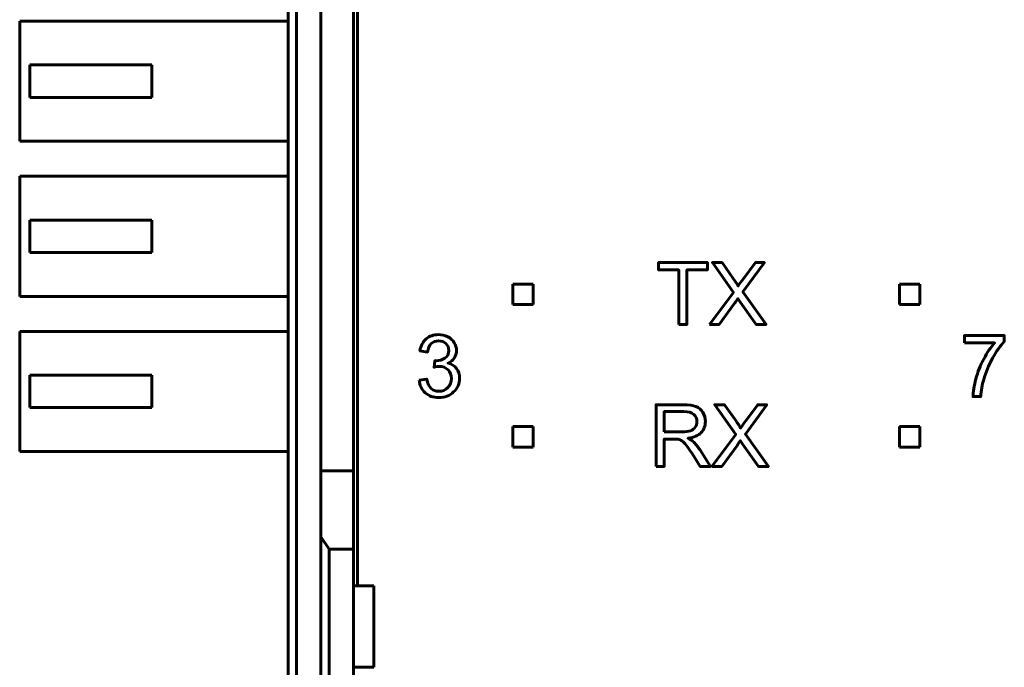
# Model space of a CAD drawing. Header units: millimetres. Extents: x -13 to 39, y -19 to 89.
# Tile 4 of 16: x -13 to 11, y 20 to 36. Entities that reach past the tile are written whole.
import ezdxf

# ---------------------------------------------------------------- set-up
doc = ezdxf.new("R2010")
doc.units = ezdxf.units.MM
doc.linetypes.add('K5LT_BASIC', pattern=[0])

msp = doc.modelspace()

# ---------------------------------------------------------------- linework, layer by layer
at = {"color": 150, "linetype": 'K5LT_BASIC', "lineweight": 60, "true_color": 0x0080ff}
for p, q in [((-6.261, 61.118), (-6.261, 8.557)), ((-6.061, 8.557), (-6.061, 61.118)), ((-4.561, 22.438), (-4.561, 47.238)), ((-5.461, 25.262), (-5.461, 44.413)), ((-4.661, 44.413), (-4.661, 25.262)), ((-12.861, 36.313), (-12.861, 33.363)), ((-6.261, 36.313), (-12.861, 36.313)), ((-9.611, 35.238), (-12.611, 35.238)), ((-12.611, 34.438), (-12.611, 35.238)), ((-9.611, 34.438), (-9.611, 35.238)), ((-12.611, 34.438), (-9.611, 34.438)), ((-12.861, 33.363), (-6.261, 33.363)), ((-12.861, 29.553), (-12.861, 32.503)), ((-6.261, 32.503), (-12.861, 32.503)), ((-9.611, 31.428), (-12.611, 31.428)), ((-12.611, 30.628), (-12.611, 31.428)), ((-9.611, 30.628), (-9.611, 31.428)), ((-12.611, 30.628), (-9.611, 30.628)), ((-0.747, 29.851), (-0.247, 29.851)), ((-0.747, 29.351), (-0.747, 29.851)), ((-0.247, 29.851), (-0.247, 29.351)), ((8.753, 29.851), (9.253, 29.851)), ((8.753, 29.351), (8.753, 29.851)), ((9.253, 29.851), (9.253, 29.351)), ((-12.861, 29.553), (-6.261, 29.553)), ((-0.247, 29.351), (-0.747, 29.351)), ((9.253, 29.351), (8.753, 29.351)), ((-6.261, 28.693), (-12.861, 28.693)), ((-12.861, 25.743), (-12.861, 28.693)), ((-12.611, 26.818), (-12.611, 27.618)), ((-9.611, 27.618), (-12.611, 27.618)), ((-9.611, 26.818), (-9.611, 27.618)), ((-12.611, 26.818), (-9.611, 26.818)), ((-0.747, 26.351), (-0.247, 26.351)), ((-0.747, 25.851), (-0.747, 26.351)), ((-0.247, 26.351), (-0.247, 25.851)), ((8.753, 26.351), (9.253, 26.351)), ((8.753, 25.851), (8.753, 26.351)), ((9.253, 26.351), (9.253, 25.851)), ((-12.861, 25.743), (-6.261, 25.743)), ((-0.247, 25.851), (-0.747, 25.851)), ((9.253, 25.851), (8.753, 25.851)), ((-4.661, 25.262), (-5.461, 25.262)), ((-5.461, 23.645), (-5.461, 25.262)), ((-4.661, 25.262), (-4.661, 23.338)), ((-5.261, 23.338), (-5.461, 23.645)), ((-5.461, 23.645), (-5.461, 3.373)), ((-4.661, 23.338), (-5.261, 23.338)), ((-5.261, 3.117), (-5.261, 23.338)), ((-4.661, 22.438), (-4.661, 23.338)), ((-4.161, 22.438), (-4.661, 22.438)), ((-4.661, 20.438), (-4.661, 22.438)), ((-4.161, 20.438), (-4.161, 22.438)), ((-4.661, 3.117), (-4.661, 20.438)), ((-4.661, 20.438), (-4.161, 20.438))]:
    msp.add_line(p, q, dxfattribs=at)
for points, knots in [([(3.334, 28.865), (3.334, 28.865), (3.334, 30.203), (3.334, 30.203), (2.835, 30.203), (2.835, 30.203), (2.835, 30.381), (2.835, 30.381), (4.035, 30.381), (4.035, 30.381), (4.035, 30.203), (4.035, 30.203), (3.535, 30.203), (3.535, 30.203), (3.535, 28.865), (3.535, 28.865), (3.334, 28.865), (3.334, 28.865)], [0, 0, 0, 0, 0.125, 0.125, 0.25, 0.25, 0.375, 0.375, 0.5, 0.5, 0.625, 0.625, 0.75, 0.75, 0.875, 0.875, 1, 1, 1, 1]), ([(4.088, 28.865), (4.088, 28.865), (4.674, 29.651), (4.674, 29.651), (4.158, 30.381), (4.158, 30.381), (4.397, 30.381), (4.397, 30.381), (4.673, 29.993), (4.673, 29.993), (4.731, 29.912), (4.771, 29.851), (4.794, 29.808), (4.828, 29.861), (4.868, 29.918), (4.914, 29.977), (4.914, 29.977), (5.217, 30.381), (5.217, 30.381), (5.437, 30.381), (5.437, 30.381), (4.91, 29.66), (4.91, 29.66), (5.477, 28.865), (5.477, 28.865), (5.231, 28.865), (5.231, 28.865), (4.848, 29.405), (4.848, 29.405), (4.826, 29.436), (4.806, 29.467), (4.786, 29.497), (4.752, 29.446), (4.728, 29.411), (4.713, 29.391), (4.713, 29.391), (4.329, 28.865), (4.329, 28.865), (4.088, 28.865), (4.088, 28.865)], [0, 0, 0, 0, 0.0625, 0.0625, 0.125, 0.125, 0.1875, 0.1875, 0.25, 0.25, 0.25, 0.3125, 0.3125, 0.3125, 0.375, 0.375, 0.375, 0.4375, 0.4375, 0.5, 0.5, 0.5625, 0.5625, 0.625, 0.625, 0.6875, 0.6875, 0.75, 0.75, 0.75, 0.8125, 0.8125, 0.8125, 0.875, 0.875, 0.875, 0.9375, 0.9375, 1, 1, 1, 1]), ([(-3.047, 27.492), (-3.047, 27.492), (-2.861, 27.518), (-2.861, 27.518), (-2.839, 27.412), (-2.803, 27.336), (-2.752, 27.289), (-2.701, 27.243), (-2.638, 27.219), (-2.564, 27.219), (-2.475, 27.219), (-2.401, 27.25), (-2.341, 27.31), (-2.281, 27.371), (-2.251, 27.446), (-2.251, 27.536), (-2.251, 27.621), (-2.279, 27.692), (-2.335, 27.747), (-2.391, 27.803), (-2.462, 27.831), (-2.548, 27.831), (-2.583, 27.831), (-2.627, 27.824), (-2.68, 27.81), (-2.68, 27.81), (-2.659, 27.973), (-2.659, 27.973), (-2.647, 27.971), (-2.636, 27.971), (-2.629, 27.971), (-2.549, 27.971), (-2.478, 27.992), (-2.414, 28.033), (-2.351, 28.074), (-2.319, 28.138), (-2.319, 28.223), (-2.319, 28.291), (-2.342, 28.348), (-2.388, 28.393), (-2.435, 28.437), (-2.494, 28.46), (-2.567, 28.46), (-2.64, 28.46), (-2.7, 28.437), (-2.748, 28.391), (-2.797, 28.345), (-2.828, 28.276), (-2.842, 28.184), (-2.842, 28.184), (-3.028, 28.218), (-3.028, 28.218), (-3.005, 28.343), (-2.953, 28.44), (-2.873, 28.509), (-2.792, 28.578), (-2.692, 28.612), (-2.572, 28.612), (-2.489, 28.612), (-2.413, 28.594), (-2.343, 28.559), (-2.274, 28.524), (-2.22, 28.475), (-2.184, 28.414), (-2.147, 28.353), (-2.128, 28.288), (-2.128, 28.219), (-2.128, 28.154), (-2.146, 28.095), (-2.181, 28.041), (-2.216, 27.987), (-2.268, 27.945), (-2.337, 27.913), (-2.248, 27.892), (-2.178, 27.849), (-2.128, 27.784), (-2.079, 27.719), (-2.054, 27.637), (-2.054, 27.54), (-2.054, 27.407), (-2.103, 27.295), (-2.199, 27.203), (-2.296, 27.111), (-2.418, 27.065), (-2.565, 27.065), (-2.698, 27.065), (-2.808, 27.105), (-2.896, 27.184), (-2.985, 27.263), (-3.035, 27.366), (-3.047, 27.492)], [0, 0, 0, 0, 0.033333, 0.033333, 0.033333, 0.066667, 0.066667, 0.066667, 0.1, 0.1, 0.1, 0.133333, 0.133333, 0.133333, 0.166667, 0.166667, 0.166667, 0.2, 0.2, 0.2, 0.233333, 0.233333, 0.233333, 0.266667, 0.266667, 0.266667, 0.3, 0.3, 0.3, 0.333333, 0.333333, 0.333333, 0.366667, 0.366667, 0.366667, 0.4, 0.4, 0.4, 0.433333, 0.433333, 0.433333, 0.466667, 0.466667, 0.466667, 0.5, 0.5, 0.5, 0.533333, 0.533333, 0.533333, 0.566667, 0.566667, 0.566667, 0.6, 0.6, 0.6, 0.633333, 0.633333, 0.633333, 0.666667, 0.666667, 0.666667, 0.7, 0.7, 0.7, 0.733333, 0.733333, 0.733333, 0.766667, 0.766667, 0.766667, 0.8, 0.8, 0.8, 0.833333, 0.833333, 0.833333, 0.866667, 0.866667, 0.866667, 0.9, 0.9, 0.9, 0.933333, 0.933333, 0.933333, 0.966667, 0.966667, 0.966667, 1, 1, 1, 1]), ([(10.352, 28.409), (10.352, 28.409), (10.352, 28.587), (10.352, 28.587), (11.332, 28.587), (11.332, 28.587), (11.332, 28.443), (11.332, 28.443), (11.236, 28.34), (11.14, 28.204), (11.045, 28.033), (10.95, 27.863), (10.877, 27.688), (10.825, 27.507), (10.788, 27.381), (10.764, 27.241), (10.754, 27.09), (10.754, 27.09), (10.564, 27.09), (10.564, 27.09), (10.566, 27.209), (10.589, 27.354), (10.634, 27.523), (10.679, 27.692), (10.742, 27.855), (10.91, 28.169), (10.998, 28.301), (11.093, 28.409), (11.093, 28.409), (10.352, 28.409), (10.352, 28.409)], [0, 0, 0, 0, 0.090909, 0.090909, 0.181818, 0.181818, 0.272727, 0.272727, 0.272727, 0.363636, 0.363636, 0.363636, 0.454545, 0.454545, 0.454545, 0.545455, 0.545455, 0.545455, 0.636364, 0.636364, 0.636364, 0.727273, 0.727273, 0.727273, 0.818182, 0.818182, 0.909091, 0.909091, 0.909091, 1, 1, 1, 1]), ([(2.776, 25.374), (2.776, 25.374), (2.776, 26.889), (2.776, 26.889), (3.448, 26.889), (3.448, 26.889), (3.583, 26.889), (3.686, 26.876), (3.756, 26.848), (3.826, 26.821), (3.882, 26.773), (3.966, 26.636), (3.987, 26.56), (3.987, 26.476), (3.987, 26.369), (3.952, 26.278), (3.883, 26.204), (3.813, 26.131), (3.706, 26.084), (3.561, 26.064), (3.614, 26.038), (3.654, 26.013), (3.682, 25.988), (3.74, 25.935), (3.796, 25.867), (3.847, 25.787), (3.847, 25.787), (4.11, 25.374), (4.11, 25.374), (3.859, 25.374), (3.859, 25.374), (3.659, 25.689), (3.659, 25.689), (3.6, 25.781), (3.552, 25.85), (3.514, 25.898), (3.476, 25.947), (3.442, 25.98), (3.412, 26), (3.383, 26.019), (3.352, 26.032), (3.321, 26.04), (3.298, 26.044), (3.261, 26.047), (3.21, 26.047), (3.21, 26.047), (2.977, 26.047), (2.977, 26.047), (2.977, 25.374), (2.977, 25.374), (2.776, 25.374), (2.776, 25.374)], [0, 0, 0, 0, 0.052632, 0.052632, 0.105263, 0.105263, 0.105263, 0.157895, 0.157895, 0.157895, 0.210526, 0.210526, 0.263158, 0.263158, 0.263158, 0.315789, 0.315789, 0.315789, 0.368421, 0.368421, 0.368421, 0.421053, 0.421053, 0.421053, 0.473684, 0.473684, 0.473684, 0.526316, 0.526316, 0.578947, 0.578947, 0.631579, 0.631579, 0.631579, 0.684211, 0.684211, 0.684211, 0.736842, 0.736842, 0.736842, 0.789474, 0.789474, 0.789474, 0.842105, 0.842105, 0.842105, 0.894737, 0.894737, 0.947368, 0.947368, 1, 1, 1, 1]), ([(4.147, 25.374), (4.147, 25.374), (4.733, 26.16), (4.733, 26.16), (4.217, 26.889), (4.217, 26.889), (4.456, 26.889), (4.456, 26.889), (4.732, 26.502), (4.732, 26.502), (4.789, 26.421), (4.829, 26.36), (4.852, 26.317), (4.886, 26.37), (4.927, 26.427), (4.973, 26.486), (4.973, 26.486), (5.275, 26.889), (5.275, 26.889), (5.495, 26.889), (5.495, 26.889), (4.969, 26.169), (4.969, 26.169), (5.535, 25.374), (5.535, 25.374), (5.289, 25.374), (5.289, 25.374), (4.907, 25.914), (4.907, 25.914), (4.885, 25.945), (4.864, 25.976), (4.844, 26.006), (4.811, 25.955), (4.787, 25.92), (4.772, 25.899), (4.772, 25.899), (4.388, 25.374), (4.388, 25.374), (4.147, 25.374), (4.147, 25.374)], [0, 0, 0, 0, 0.0625, 0.0625, 0.125, 0.125, 0.1875, 0.1875, 0.25, 0.25, 0.25, 0.3125, 0.3125, 0.3125, 0.375, 0.375, 0.375, 0.4375, 0.4375, 0.5, 0.5, 0.5625, 0.5625, 0.625, 0.625, 0.6875, 0.6875, 0.75, 0.75, 0.75, 0.8125, 0.8125, 0.8125, 0.875, 0.875, 0.875, 0.9375, 0.9375, 1, 1, 1, 1]), ([(2.977, 26.221), (2.977, 26.221), (3.408, 26.221), (3.408, 26.221), (3.5, 26.221), (3.571, 26.23), (3.622, 26.249), (3.674, 26.268), (3.713, 26.298), (3.739, 26.34), (3.766, 26.382), (3.78, 26.427), (3.78, 26.476), (3.78, 26.548), (3.754, 26.607), (3.702, 26.653), (3.65, 26.699), (3.568, 26.722), (3.457, 26.722), (3.457, 26.722), (2.977, 26.722), (2.977, 26.722), (2.977, 26.221), (2.977, 26.221)], [0, 0, 0, 0, 0.125, 0.125, 0.125, 0.25, 0.25, 0.25, 0.375, 0.375, 0.375, 0.5, 0.5, 0.5, 0.625, 0.625, 0.625, 0.75, 0.75, 0.75, 0.875, 0.875, 1, 1, 1, 1])]:
    msp.add_open_spline(points, degree=3, knots=knots, dxfattribs=at)

doc.saveas('drawing.dxf')
